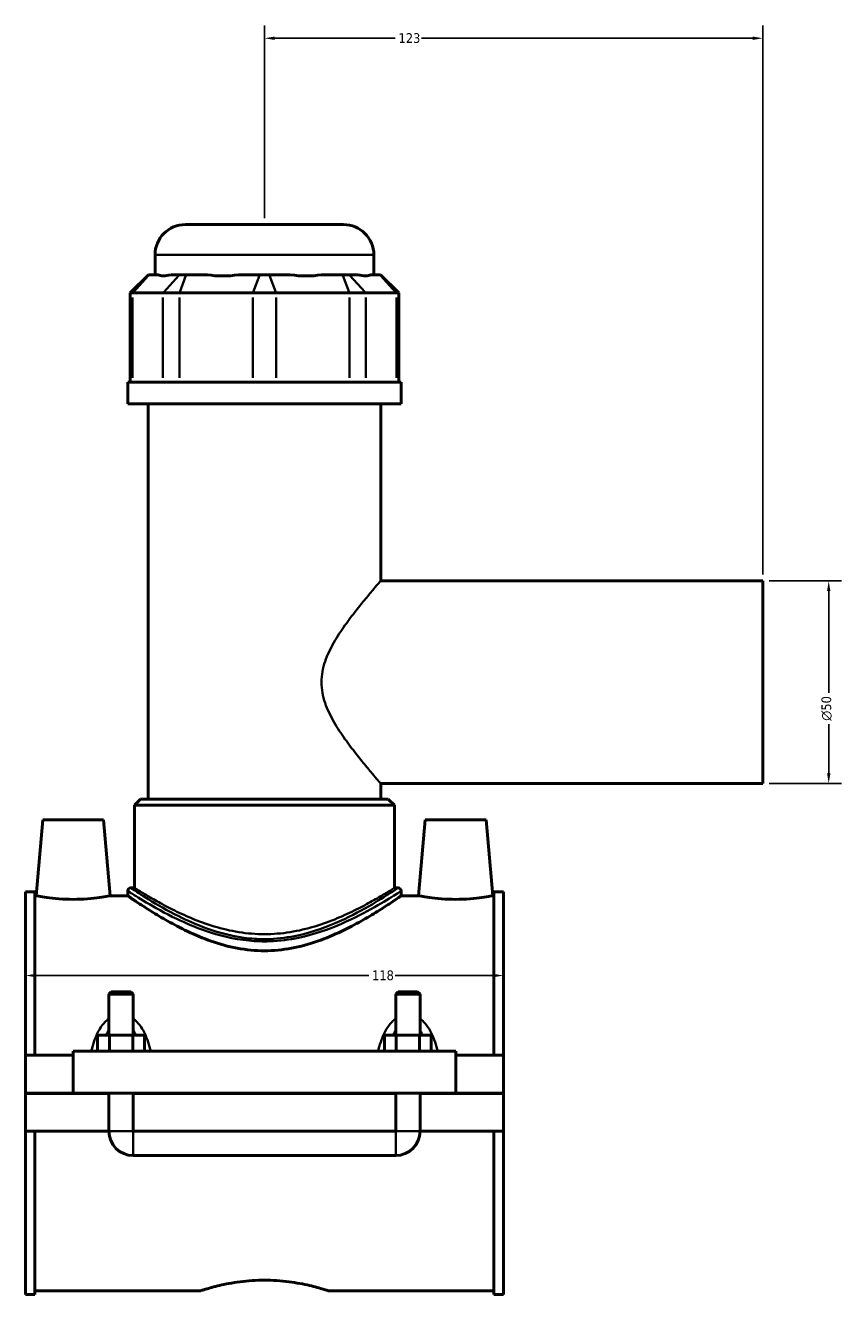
# Model space of a CAD drawing. Header units: millimetres. Extents: x -251 to 971, y -113 to 1138.
# Tile 1 of 6: x -251 to -50, y 295 to 609. Entities that reach past the tile are written whole.
import ezdxf

# ---------------------------------------------------------------- set-up
doc = ezdxf.new("R2010")
doc.units = ezdxf.units.MM
for name, color, linetype, lineweight in [('Dimension (ANSI)', 7, 'Continuous', 25), ('Visible (ANSI)', 7, 'Continuous', 50), ('Visible Narrow (ANSI)', 7, 'Continuous', 35)]:
    doc.layers.add(name, color=color, linetype=linetype, lineweight=lineweight)
doc.styles.add('Note Text (ANSI)', font='tahoma.ttf')
doc.dimstyles.new('Default - mm (ANSI)', dxfattribs={"dimtxt": 2.4, "dimasz": 2.5, "dimexe": 3.175, "dimexo": 1.6002, "dimgap": 0.8, "dimtad": 0, "dimtoh": 1, "dimdec": 0, "dimrnd": 1e-08, "dimzin": 4, "dimdsep": 46, "dimtxsty": 'Note Text (ANSI)', "dimcen": 0.09, "dimdle": 10, "dimclrd": 256, "dimclre": 256, "dimclrt": 5, "dimadec": 1, "dimazin": 1, "dimtfac": 1.27, "dimtofl": 0, "dimtmove": 0, "dimatfit": 3, "dimfxl": 1, "dimtolj": 1, "dimtzin": 4, "dimlwd": -1, "dimlwe": -1, "dimarcsym": 0})

# ---------------------------------------------------------------- blocks, each defined once
blk = doc.blocks.new('*D7')
at = {"layer": 'Defpoints', "color": 0, "transparency": 16777216}
for p in [(-250.95, 374.46), (-132.95, 374.46), (-132.95, 373.98)]:
    blk.add_point(p, dxfattribs=at)
at = {"layer": 'Dimension (ANSI)', "transparency": 16777216}
for p, q in [((-248.45, 373.98), (-166.21, 373.98)), ((-135.45, 373.98), (-159.69, 373.98))]:
    blk.add_line(p, q, dxfattribs=at)
for points in [[(-248.45, 374.4), (-248.45, 373.56), (-250.95, 373.98)], [(-135.45, 374.4), (-135.45, 373.56), (-132.95, 373.98)]]:
    blk.add_solid(points, dxfattribs=at)
at = {"layer": 'Dimension (ANSI)', "color": 5, "transparency": 16777216, "insert": (-165.41, 375.23), "char_height": 2.4, "attachment_point": 1, "style": 'Note Text (ANSI)'}
blk.add_mtext('\\A1;118', dxfattribs=at)
blk = doc.blocks.new('*D8')
at = {"layer": 'Defpoints', "color": 0, "transparency": 16777216}
for p in [(-191.95, 605.41), (-191.95, 559.41), (-68.95, 471.41)]:
    blk.add_point(p, dxfattribs=at)
at = {"layer": 'Dimension (ANSI)', "transparency": 16777216}
for p, q in [((-191.95, 561.02), (-191.95, 608.59)), ((-68.95, 473.02), (-68.95, 608.59)), ((-189.45, 605.41), (-159.67, 605.41)), ((-71.45, 605.41), (-153.22, 605.41))]:
    blk.add_line(p, q, dxfattribs=at)
for points in [[(-189.45, 605.83), (-189.45, 605), (-191.95, 605.41)], [(-71.45, 605.83), (-71.45, 605), (-68.95, 605.41)]]:
    blk.add_solid(points, dxfattribs=at)
at = {"layer": 'Dimension (ANSI)', "color": 5, "transparency": 16777216, "insert": (-158.87, 606.66), "char_height": 2.4, "attachment_point": 1, "style": 'Note Text (ANSI)'}
blk.add_mtext('\\A1;123', dxfattribs=at)
blk = doc.blocks.new('*D9')
at = {"layer": 'Defpoints', "color": 0, "transparency": 16777216}
for p in [(-68.95, 471.41), (-68.95, 421.41), (-52.68, 421.41)]:
    blk.add_point(p, dxfattribs=at)
at = {"layer": 'Dimension (ANSI)', "transparency": 16777216}
for p, q in [((-67.35, 471.41), (-49.5, 471.41)), ((-52.68, 468.91), (-52.68, 443.75)), ((-52.68, 423.91), (-52.68, 436.08)), ((-67.35, 421.41), (-49.5, 421.41))]:
    blk.add_line(p, q, dxfattribs=at)
for points in [[(-53.09, 468.91), (-52.26, 468.91), (-52.68, 471.41)], [(-53.09, 423.91), (-52.26, 423.91), (-52.68, 421.41)]]:
    blk.add_solid(points, dxfattribs=at)
at = {"layer": 'Dimension (ANSI)', "color": 5, "transparency": 16777216, "insert": (-54.48, 436.88), "char_height": 2.4, "attachment_point": 1, "rotation": 90, "style": 'Note Text (ANSI)'}
blk.add_mtext('\\A1;{\\fAIGDT|b0|i0;\\H2.4000;\\ln}\\fTahoma|b0|i0;\\H2.4000;50', dxfattribs=at)

msp = doc.modelspace()

# ---------------------------------------------------------------- linework, layer by layer
at = {"layer": 'Visible (ANSI)'}
for p, q in [((-211.45, 559.41), (-172.45, 559.41)), ((-218.95, 547.02), (-218.95, 551.91)), ((-164.95, 547.02), (-164.95, 551.91)), ((-220.58, 547.02), (-225.08, 542.52)), ((-220.58, 547.02), (-220.35, 547.02)), ((-218.18, 547.02), (-220.35, 547.02)), ((-212.84, 547.02), (-215.01, 547.02)), ((-212.84, 547.02), (-211.22, 547.02)), ((-205.98, 547.02), (-211.22, 547.02)), ((-193.1, 547.02), (-198.33, 547.02)), ((-193.1, 547.02), (-190.8, 547.02)), ((-185.56, 547.02), (-190.8, 547.02)), ((-172.67, 547.02), (-177.91, 547.02)), ((-172.67, 547.02), (-171.05, 547.02)), ((-168.88, 547.02), (-171.05, 547.02)), ((-163.54, 547.02), (-165.71, 547.02)), ((-163.54, 547.02), (-163.32, 547.02)), ((-163.32, 547.02), (-158.82, 542.52)), ((-224.51, 542.52), (-225.08, 542.52)), ((-225.08, 542.52), (-225.08, 520.47)), ((-224.51, 542.52), (-217, 542.52)), ((-212.94, 542.52), (-217, 542.52)), ((-212.94, 542.52), (-194.82, 542.52)), ((-189.08, 542.52), (-194.82, 542.52)), ((-189.08, 542.52), (-170.95, 542.52)), ((-166.89, 542.52), (-170.95, 542.52)), ((-166.89, 542.52), (-159.39, 542.52)), ((-158.82, 542.52), (-159.39, 542.52)), ((-158.82, 542.52), (-158.82, 520.47)), ((-158.2, 520.47), (-225.7, 520.47)), ((-225.7, 515.16), (-225.7, 520.47)), ((-158.2, 515.16), (-158.2, 520.47)), ((-158.2, 515.16), (-225.7, 515.16)), ((-220.63, 417.51), (-220.63, 515.16)), ((-163.26, 471.41), (-163.26, 515.16)), ((-163.26, 471.41), (-68.95, 471.41)), ((-68.95, 421.41), (-68.95, 471.41)), ((-163.26, 417.51), (-163.26, 421.41)), ((-163.26, 421.41), (-68.95, 421.41)), ((-222.51, 417.51), (-224.01, 416.01)), ((-222.51, 417.51), (-161.38, 417.51)), ((-161.38, 417.51), (-159.88, 416.01)), ((-159.88, 416.01), (-224.01, 416.01)), ((-224.01, 395.61), (-224.01, 416.01)), ((-159.88, 395.61), (-159.88, 416.01)), ((-246.65, 412.41), (-248.29, 393.66)), ((-246.65, 412.41), (-231.65, 412.41)), ((-231.65, 412.41), (-230.01, 393.66)), ((-152.25, 412.41), (-153.89, 393.66)), ((-137.25, 412.41), (-152.25, 412.41)), ((-137.25, 412.41), (-135.61, 393.66)), ((-224.01, 395.61), (-224.95, 395.61)), ((-158.95, 395.61), (-159.88, 395.61)), ((-250.95, 354.29), (-250.95, 394.64)), ((-248.59, 394.64), (-250.95, 394.64)), ((-248.59, 394.64), (-248.59, 354.29)), ((-248.59, 393.66), (-248.29, 393.66)), ((-230.01, 393.66), (-225.7, 393.66)), ((-225.7, 394.86), (-225.7, 393.66)), ((-158.2, 394.86), (-158.2, 393.66)), ((-158.2, 393.66), (-153.89, 393.66)), ((-135.61, 393.66), (-135.31, 393.66)), ((-135.31, 394.64), (-135.31, 354.29)), ((-132.95, 394.64), (-135.31, 394.64)), ((-132.95, 354.29), (-132.95, 394.64)), ((-229.75, 369.96), (-230.35, 369.36)), ((-224.95, 369.96), (-229.75, 369.96)), ((-224.95, 369.96), (-224.35, 369.36)), ((-158.95, 369.96), (-159.55, 369.36)), ((-154.15, 369.96), (-158.95, 369.96)), ((-154.15, 369.96), (-153.55, 369.36)), ((-230.35, 369.36), (-224.35, 369.36)), ((-230.35, 369.36), (-230.35, 359.29)), ((-224.35, 369.36), (-224.35, 359.29)), ((-159.55, 369.36), (-153.55, 369.36)), ((-159.55, 359.29), (-159.55, 369.36)), ((-153.55, 359.29), (-153.55, 369.36)), ((-233.12, 355.29), (-233.12, 359.29)), ((-230.23, 359.29), (-233.12, 359.29)), ((-230.23, 355.29), (-230.23, 359.29)), ((-224.46, 359.29), (-230.23, 359.29)), ((-224.46, 355.29), (-224.46, 359.29)), ((-221.57, 359.29), (-224.46, 359.29)), ((-221.57, 355.29), (-221.57, 359.29)), ((-162.32, 355.29), (-162.32, 359.29)), ((-159.43, 359.29), (-162.32, 359.29)), ((-159.43, 355.29), (-159.43, 359.29)), ((-153.66, 359.29), (-159.43, 359.29)), ((-153.66, 355.29), (-153.66, 359.29)), ((-150.77, 359.29), (-153.66, 359.29)), ((-150.77, 355.29), (-150.77, 359.29)), ((-250.95, 354.29), (-239.15, 354.29)), ((-250.95, 344.96), (-250.95, 354.29)), ((-239.15, 355.29), (-239.15, 344.96)), ((-239.15, 355.29), (-144.75, 355.29)), ((-144.75, 344.96), (-144.75, 355.29)), ((-144.75, 354.29), (-132.95, 354.29)), ((-132.95, 354.29), (-132.95, 344.96)), ((-250.95, 344.96), (-239.15, 344.96)), ((-250.95, 335.54), (-250.95, 344.86)), ((-230.35, 344.86), (-250.95, 344.86)), ((-239.15, 344.96), (-144.75, 344.96)), ((-230.35, 344.96), (-230.35, 344.86)), ((-230.35, 335.54), (-230.35, 344.86)), ((-224.35, 344.96), (-224.35, 344.86)), ((-224.35, 344.86), (-224.35, 335.54)), ((-159.55, 344.86), (-224.35, 344.86)), ((-159.55, 344.86), (-159.55, 344.96)), ((-159.55, 335.54), (-159.55, 344.86)), ((-153.55, 344.86), (-153.55, 344.96)), ((-153.55, 344.86), (-153.55, 335.54)), ((-132.95, 344.86), (-153.55, 344.86)), ((-144.75, 344.96), (-132.95, 344.96)), ((-132.95, 344.86), (-132.95, 335.54)), ((-250.95, 295.19), (-250.95, 335.54)), ((-250.95, 335.54), (-230.35, 335.54)), ((-248.59, 335.54), (-248.59, 295.19)), ((-224.35, 335.54), (-159.55, 335.54)), ((-153.55, 335.54), (-132.95, 335.54)), ((-135.31, 335.54), (-135.31, 295.19)), ((-132.95, 295.19), (-132.95, 335.54)), ((-224.35, 329.54), (-159.55, 329.54)), ((-248.59, 295.19), (-250.95, 295.19)), ((-248.59, 296.16), (-207.63, 296.16)), ((-176.27, 296.16), (-135.31, 296.16)), ((-132.95, 295.19), (-135.31, 295.19))]:
    msp.add_line(p, q, dxfattribs=at)
for centre, radius, start, end in [((-211.45, 551.91), 7.5, 90, 180), ((-172.45, 551.91), 7.5, 0, 90), ((-224.95, 394.86), 0.75, 90, 180), ((-158.95, 394.86), 0.75, 0, 90), ((-224.35, 335.54), 6, 180, 270), ((-159.55, 335.54), 6, 270, 0)]:
    msp.add_arc(centre, radius, start, end, dxfattribs=at)
for major_axis, ratio, start_param, end_param in [((26.48, 26.48), 0.198912, 3.184055, 3.491829), ((-22.45, -22.45), 0.668179, 0.435162, 0.742936), ((22.45, -22.45), 0.668179, 5.54025, 5.848024), ((26.48, -26.48), 0.198912, 5.932949, 6.240723)]:
    msp.add_ellipse((-191.95, 573.71), major_axis=major_axis, ratio=ratio, start_param=start_param, end_param=end_param, dxfattribs=at)
for points, knots in [([(-230.01, 393.66), (-230.01, 393.66), (-230.23, 393.62), (-231.16, 393.46), (-231.86, 393.34), (-233.48, 393.12), (-234.5, 393), (-236.76, 392.83), (-237.99, 392.79), (-240.3, 392.79), (-241.53, 392.83), (-243.79, 393), (-244.82, 393.12), (-246.43, 393.34), (-247.13, 393.46), (-248.06, 393.62), (-248.29, 393.66), (-248.29, 393.66)], [1.38664, 1.38664, 1.38664, 1.38664, 1.732952, 1.732952, 2.079264, 2.079264, 2.426272, 2.426272, 2.773281, 2.773281, 3.120289, 3.120289, 3.467297, 3.467297, 3.813609, 3.813609, 4.159921, 4.159921, 4.159921, 4.159921]), ([(-158.2, 393.66), (-158.2, 393.66), (-158.42, 393.51), (-159.31, 392.9), (-159.98, 392.44), (-161.73, 391.28), (-162.81, 390.58), (-165.26, 389.06), (-166.64, 388.24), (-169.55, 386.6), (-171.2, 385.72), (-174.8, 384.02), (-176.76, 383.18), (-180.87, 381.75), (-183.03, 381.14), (-187.46, 380.31), (-189.72, 380.09), (-194.18, 380.09), (-196.44, 380.31), (-200.86, 381.14), (-203.03, 381.75), (-207.14, 383.18), (-209.09, 384.02), (-212.69, 385.72), (-214.35, 386.6), (-217.26, 388.24), (-218.63, 389.06), (-221.08, 390.58), (-222.16, 391.28), (-223.91, 392.44), (-224.58, 392.9), (-225.48, 393.51), (-225.7, 393.66), (-225.7, 393.66)], [5.31993, 5.31993, 5.31993, 5.31993, 5.980421, 5.980421, 6.640912, 6.640912, 7.301403, 7.301403, 7.961894, 7.961894, 8.631385, 8.631385, 9.300877, 9.300877, 9.970368, 9.970368, 10.639859, 10.639859, 11.309351, 11.309351, 11.978842, 11.978842, 12.648333, 12.648333, 13.317825, 13.317825, 13.978316, 13.978316, 14.638807, 14.638807, 15.299298, 15.299298, 15.959789, 15.959789, 15.959789, 15.959789]), ([(-135.61, 393.66), (-135.61, 393.66), (-135.83, 393.62), (-136.76, 393.46), (-137.46, 393.34), (-139.08, 393.12), (-140.1, 393), (-142.36, 392.83), (-143.59, 392.79), (-144.75, 392.79), (-145.9, 392.79), (-147.13, 392.83), (-149.39, 393), (-150.42, 393.12), (-152.03, 393.34), (-152.73, 393.46), (-153.66, 393.62), (-153.89, 393.66), (-153.89, 393.66)], [4.159921, 4.159921, 4.159921, 4.159921, 4.506233, 4.506233, 4.852545, 4.852545, 5.199553, 5.199553, 5.546561, 5.546561, 5.546561, 5.89357, 5.89357, 6.240578, 6.240578, 6.58689, 6.58689, 6.933202, 6.933202, 6.933202, 6.933202]), ([(-207.63, 296.16), (-207.63, 296.16), (-207.53, 296.2), (-207.13, 296.32), (-206.83, 296.42), (-206.02, 296.66), (-205.53, 296.8), (-204.38, 297.11), (-203.73, 297.28), (-201.65, 297.77), (-199.9, 298.11), (-197, 298.49), (-195.99, 298.59), (-193.96, 298.72), (-192.94, 298.76), (-190.95, 298.76), (-189.93, 298.72), (-187.9, 298.59), (-186.89, 298.49), (-184, 298.11), (-182.24, 297.77), (-180.17, 297.28), (-179.52, 297.11), (-178.37, 296.8), (-177.87, 296.66), (-177.07, 296.42), (-176.76, 296.32), (-176.36, 296.2), (-176.27, 296.16), (-176.27, 296.16)], [2.380977, 2.380977, 2.380977, 2.380977, 2.67854, 2.67854, 2.976103, 2.976103, 3.273666, 3.273666, 3.571229, 3.571229, 4.166592, 4.166592, 4.464273, 4.464273, 4.761955, 4.761955, 5.059637, 5.059637, 5.357318, 5.357318, 5.952681, 5.952681, 6.250244, 6.250244, 6.547807, 6.547807, 6.84537, 6.84537, 7.142932, 7.142932, 7.142932, 7.142932])]:
    msp.add_open_spline(points, degree=3, knots=knots, dxfattribs=at)
at = {"layer": 'Visible Narrow (ANSI)'}
for p, q in [((-165.28, 551.91), (-218.61, 551.91)), ((-220.56, 546.8), (-224.3, 542.75)), ((-216.79, 542.75), (-213.05, 546.8)), ((-211.31, 546.8), (-212.86, 542.75)), ((-193.18, 546.8), (-194.73, 542.75)), ((-190.71, 546.8), (-189.16, 542.75)), ((-172.59, 546.8), (-171.04, 542.75)), ((-170.84, 546.8), (-167.1, 542.75)), ((-163.34, 546.8), (-159.59, 542.75)), ((-224.51, 521.58), (-224.51, 541.42)), ((-217, 541.42), (-217, 521.58)), ((-212.94, 521.58), (-212.94, 541.42)), ((-194.82, 541.42), (-194.82, 521.58)), ((-189.08, 521.58), (-189.08, 541.42)), ((-170.95, 541.42), (-170.95, 521.58)), ((-166.89, 521.58), (-166.89, 541.42)), ((-159.39, 541.42), (-159.39, 521.58)), ((-230.31, 335.54), (-224.38, 335.54)), ((-224.35, 329.58), (-224.35, 335.5)), ((-159.55, 329.58), (-159.55, 335.5)), ((-153.58, 335.54), (-159.51, 335.54))]:
    msp.add_line(p, q, dxfattribs=at)
for points, knots in [([(-163.26, 421.41), (-163.26, 421.41), (-163.41, 421.59), (-164, 422.27), (-164.45, 422.78), (-165.57, 424.1), (-166.25, 424.9), (-167.73, 426.7), (-168.54, 427.7), (-170.21, 429.84), (-171.14, 431.06), (-173.01, 433.7), (-173.95, 435.12), (-175.65, 438.11), (-176.42, 439.67), (-177.53, 442.94), (-177.88, 444.64), (-177.88, 448.19), (-177.53, 449.89), (-176.42, 453.16), (-175.65, 454.72), (-173.95, 457.71), (-173.01, 459.13), (-171.14, 461.77), (-170.21, 462.99), (-168.54, 465.13), (-167.73, 466.13), (-166.25, 467.93), (-165.57, 468.73), (-164.45, 470.04), (-164, 470.56), (-163.41, 471.24), (-163.26, 471.41), (-163.26, 471.41)], [4.142269, 4.142269, 4.142269, 4.142269, 4.645165, 4.645165, 5.148062, 5.148062, 5.650959, 5.650959, 6.153856, 6.153856, 6.686526, 6.686526, 7.219196, 7.219196, 7.751867, 7.751867, 8.284537, 8.284537, 8.817207, 8.817207, 9.349878, 9.349878, 9.882548, 9.882548, 10.415218, 10.415218, 10.918115, 10.918115, 11.421012, 11.421012, 11.923909, 11.923909, 12.426806, 12.426806, 12.426806, 12.426806]), ([(-158.95, 395.61), (-158.95, 395.61), (-159.44, 395.28), (-161.48, 393.94), (-163.21, 392.83), (-167.6, 390.25), (-170.28, 388.78), (-176.42, 386.01), (-179.92, 384.71), (-185.93, 383.4), (-188.26, 383.08), (-192.31, 382.94), (-194.01, 382.99), (-199.39, 383.54), (-202.94, 384.46), (-208.68, 386.52), (-211.01, 387.57), (-216.01, 390.07), (-218.51, 391.53), (-222.38, 393.91), (-223.76, 394.83), (-224.78, 395.5), (-224.94, 395.61), (-224.94, 395.61)], [15.888583, 15.888583, 15.888583, 15.888583, 16.855746, 16.855746, 18.007389, 18.007389, 19.173625, 19.173625, 20.355076, 20.355076, 21.053197, 21.053197, 21.554705, 21.554705, 22.664761, 22.664761, 23.532118, 23.532118, 24.731535, 24.731535, 25.911913, 25.911913, 26.480543, 26.480543, 26.480543, 26.480543]), ([(-159.88, 395.61), (-159.88, 395.61), (-160.09, 395.48), (-160.93, 394.96), (-161.57, 394.56), (-163.23, 393.57), (-164.25, 392.97), (-166.58, 391.66), (-167.89, 390.96), (-170.67, 389.57), (-172.25, 388.83), (-175.68, 387.39), (-177.55, 386.7), (-181.47, 385.52), (-183.53, 385.03), (-187.72, 384.36), (-189.85, 384.19), (-194.04, 384.19), (-196.18, 384.36), (-200.37, 385.03), (-202.43, 385.52), (-206.35, 386.7), (-208.21, 387.39), (-211.65, 388.83), (-213.22, 389.57), (-216, 390.96), (-217.31, 391.66), (-219.65, 392.97), (-220.67, 393.57), (-222.33, 394.56), (-222.96, 394.96), (-223.8, 395.48), (-224.01, 395.61), (-224.01, 395.61)], [5.005812, 5.005812, 5.005812, 5.005812, 5.628903, 5.628903, 6.251995, 6.251995, 6.875087, 6.875087, 7.498179, 7.498179, 8.12654, 8.12654, 8.754901, 8.754901, 9.383262, 9.383262, 10.011623, 10.011623, 10.639984, 10.639984, 11.268345, 11.268345, 11.896706, 11.896706, 12.525067, 12.525067, 13.148159, 13.148159, 13.771251, 13.771251, 14.394343, 14.394343, 15.017435, 15.017435, 15.017435, 15.017435]), ([(-225.69, 394.86), (-225.69, 394.86), (-225.52, 394.75), (-224.49, 394.09), (-223.07, 393.18), (-219.11, 390.84), (-216.56, 389.4), (-211.44, 386.94), (-209.06, 385.91), (-203.19, 383.87), (-199.56, 382.96), (-194.05, 382.43), (-192.32, 382.38), (-188.18, 382.52), (-185.8, 382.83), (-179.64, 384.12), (-176.07, 385.4), (-169.79, 388.13), (-167.05, 389.58), (-162.56, 392.12), (-160.79, 393.22), (-158.7, 394.54), (-158.2, 394.86), (-158.2, 394.86)], [-26.480543, -26.480543, -26.480543, -26.480543, -25.911913, -25.911913, -24.731535, -24.731535, -23.532118, -23.532118, -22.664761, -22.664761, -21.554705, -21.554705, -21.053197, -21.053197, -20.355076, -20.355076, -19.173625, -19.173625, -18.007389, -18.007389, -16.855746, -16.855746, -15.888583, -15.888583, -15.888583, -15.888583]), ([(-230.35, 363.35), (-230.66, 363.12), (-230.96, 362.86), (-231.76, 362.04), (-232.2, 361.43), (-233.1, 359.95), (-233.51, 359.04), (-234.13, 357.35), (-234.36, 356.58), (-234.6, 355.62), (-234.64, 355.46), (-234.68, 355.29)], [-1.3183338, -1.3183338, -1.3183338, -1.3183338, -1.2006697, -1.2006697, -0.9778928, -0.9778928, -0.6891432, -0.6891432, -0.4572356, -0.4572356, -0.408444, -0.408444, -0.408444, -0.408444]), ([(-230.96, 359.29), (-230.92, 359.38), (-230.88, 359.48), (-230.69, 359.92), (-230.53, 360.25), (-230.35, 360.57)], [0.9438506, 0.9438506, 0.9438506, 0.9438506, 0.9778928, 0.9778928, 1.1080564, 1.1080564, 1.1080564, 1.1080564]), ([(-220.01, 355.29), (-220.05, 355.46), (-220.09, 355.62), (-220.33, 356.58), (-220.57, 357.35), (-221.19, 359.04), (-221.6, 359.95), (-222.49, 361.43), (-222.94, 362.04), (-223.74, 362.86), (-224.03, 363.12), (-224.35, 363.35)], [-2.8745908, -2.8745908, -2.8745908, -2.8745908, -2.8257992, -2.8257992, -2.5938916, -2.5938916, -2.305142, -2.305142, -2.0823651, -2.0823651, -1.9647011, -1.9647011, -1.9647011, -1.9647011]), ([(-224.35, 360.57), (-224.17, 360.25), (-224, 359.92), (-223.81, 359.48), (-223.77, 359.38), (-223.73, 359.29)], [2.1749785, 2.1749785, 2.1749785, 2.1749785, 2.305142, 2.305142, 2.3391842, 2.3391842, 2.3391842, 2.3391842]), ([(-159.55, 363.35), (-159.86, 363.12), (-160.16, 362.86), (-160.96, 362.04), (-161.4, 361.43), (-162.3, 359.95), (-162.71, 359.04), (-163.33, 357.35), (-163.56, 356.58), (-163.8, 355.62), (-163.84, 355.46), (-163.88, 355.29)], [-1.3183338, -1.3183338, -1.3183338, -1.3183338, -1.2006697, -1.2006697, -0.977893, -0.977893, -0.6891433, -0.6891433, -0.4572358, -0.4572358, -0.408444, -0.408444, -0.408444, -0.408444]), ([(-160.16, 359.29), (-160.12, 359.38), (-160.08, 359.48), (-159.89, 359.92), (-159.73, 360.25), (-159.55, 360.57)], [0.9438506, 0.9438506, 0.9438506, 0.9438506, 0.977893, 0.977893, 1.1080564, 1.1080564, 1.1080564, 1.1080564]), ([(-149.21, 355.29), (-149.25, 355.46), (-149.29, 355.62), (-149.53, 356.58), (-149.77, 357.35), (-150.39, 359.04), (-150.8, 359.95), (-151.69, 361.43), (-152.14, 362.04), (-152.94, 362.86), (-153.23, 363.12), (-153.55, 363.35)], [-2.8745908, -2.8745908, -2.8745908, -2.8745908, -2.825799, -2.825799, -2.5938915, -2.5938915, -2.3051418, -2.3051418, -2.0823651, -2.0823651, -1.9647011, -1.9647011, -1.9647011, -1.9647011]), ([(-153.55, 360.57), (-153.37, 360.25), (-153.2, 359.92), (-153.01, 359.48), (-152.97, 359.38), (-152.93, 359.29)], [2.1749785, 2.1749785, 2.1749785, 2.1749785, 2.3051418, 2.3051418, 2.3391842, 2.3391842, 2.3391842, 2.3391842])]:
    msp.add_open_spline(points, degree=3, knots=knots, dxfattribs=at)

# ---------------------------------------------------------------- dimensions: what is measured, and where the dimension line sits
at = {"layer": 'Dimension (ANSI)'}
for base, p1, p2, override, picture, middle in [((-191.95, 605.41), (-68.95, 471.41), (-191.95, 559.41), {"dimgap": 0.8, "dimtoh": 0, "dimdec": 0, "dimtol": 0, "dimlim": 0, "dimtp": 0, "dimtm": 0, "dimtdec": 2, "dimatfit": 1}, '*D8', (-156.45, 605.41)), ((-132.95, 373.98), (-250.95, 374.46), (-132.95, 374.46), {"dimgap": 0.8, "dimtoh": 0, "dimdec": 0, "dimse1": 1, "dimse2": 1, "dimtol": 0, "dimlim": 0, "dimtp": 0, "dimtm": 0, "dimtdec": 2, "dimatfit": 1}, '*D7', (-162.95, 373.98))]:
    dim = msp.add_linear_dim(base=base, p1=p1, p2=p2, angle=180, dimstyle='Default - mm (ANSI)', override=override, dxfattribs=at)
    dim.commit()
    dim.dimension.update_dxf_attribs({"geometry": picture, "text_midpoint": middle, "dimtype": 160})
dim = msp.add_linear_dim(base=(-52.68, 421.41), p1=(-68.95, 471.41), p2=(-68.95, 421.41), angle=90, text='{\\fAIGDT|b0|i0;\\H2.4000;\\ln}\\fTahoma|b0|i0;\\H2.4000;<>', dimstyle='Default - mm (ANSI)', override={"dimgap": 0.8, "dimtoh": 0, "dimdec": 0, "dimtol": 0, "dimlim": 0, "dimtp": 0, "dimtm": 0, "dimtdec": 2, "dimatfit": 1}, dxfattribs=at)
dim.commit()
dim.dimension.update_dxf_attribs({"geometry": '*D9', "text_midpoint": (-52.68, 439.91), "dimtype": 160})

doc.saveas('drawing.dxf')
